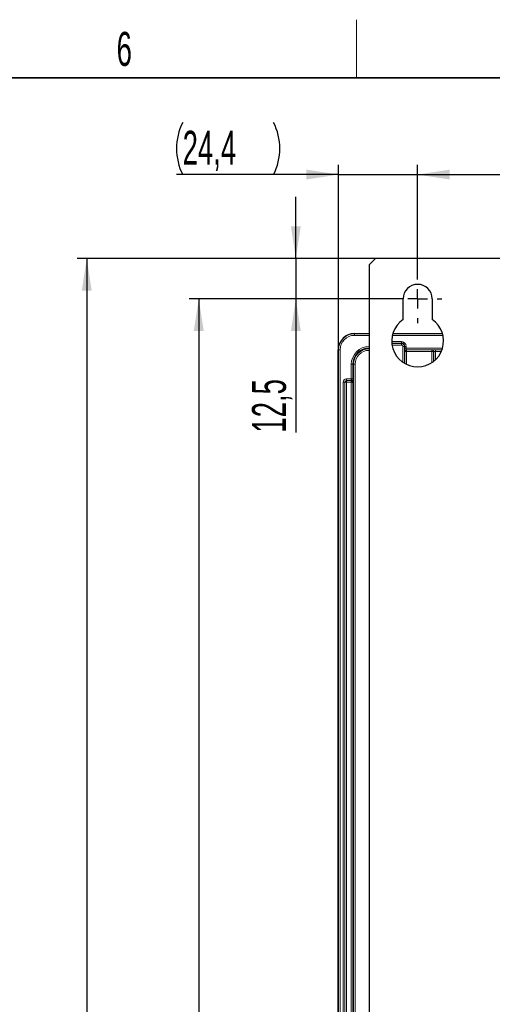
# Model space of a CAD drawing. Header units: millimetres. Extents: x 5 to 418, y 2 to 292.
# Tile 47 of 49: x 278 to 326, y 187 to 288. Entities that reach past the tile are written whole.
import ezdxf

# ---------------------------------------------------------------- set-up
doc = ezdxf.new("R2010")
doc.units = ezdxf.units.MM
doc.layers.add('SLD-0', color=7, linetype='Continuous')
doc.styles.add('SLDTEXTSTYLE0', font='TXT', dxfattribs={"width": 0.605})
doc.dimstyles.new('SLDDIMSTYLE0', dxfattribs={"dimtxt": 3.5, "dimasz": 3.302, "dimexe": 0, "dimexo": 0.0625, "dimgap": 0.875, "dimtad": 1, "dimlfac": 3, "dimrnd": 1e-09, "dimzin": 12, "dimdsep": 46, "dimtxsty": 'SLDTEXTSTYLE0', "dimsah": 1, "dimcen": 0.09, "dimadec": 0, "dimazin": 3, "dimtfac": 1, "dimtofl": 0, "dimtmove": 0, "dimatfit": 3, "dimfxl": 1, "dimfrac": 2, "dimtolj": 1, "dimtzin": 12, "dimarcsym": 0})
doc.dimstyles.new('SLDDIMSTYLE1', dxfattribs={"dimtxt": 3.5, "dimasz": 3.302, "dimexe": 0, "dimexo": 0.0625, "dimgap": 0.875, "dimtad": 1, "dimdec": 1, "dimlfac": 3, "dimrnd": 1e-09, "dimzin": 12, "dimdsep": 46, "dimtxsty": 'SLDTEXTSTYLE0', "dimsah": 1, "dimcen": 0.09, "dimadec": 0, "dimazin": 3, "dimtfac": 1, "dimtmove": 0, "dimatfit": 0, "dimfxl": 1, "dimfrac": 2, "dimtolj": 1, "dimtzin": 12, "dimarcsym": 0})
doc.dimstyles.new('SLDDIMSTYLE2', dxfattribs={"dimtxt": 3.5, "dimasz": 3.302, "dimexe": 0, "dimexo": 0.0625, "dimgap": 0.875, "dimtad": 1, "dimlfac": 3, "dimrnd": 1e-09, "dimzin": 12, "dimdsep": 46, "dimtxsty": 'SLDTEXTSTYLE0', "dimsah": 1, "dimcen": 0.09, "dimadec": 0, "dimazin": 3, "dimtfac": 1, "dimtmove": 0, "dimatfit": 0, "dimfxl": 1, "dimfrac": 2, "dimtolj": 1, "dimtzin": 12, "dimarcsym": 0})

# ---------------------------------------------------------------- blocks, each defined once
blk = doc.blocks.new('_D_3')
at = {"layer": 'SLD-0', "color": 7}
for p, q in [((318.8, 262.25), (318.8, 273.55)), ((385.47, 262.25), (385.47, 273.55)), ((318.8, 272.55), (385.47, 272.55))]:
    blk.add_line(p, q, dxfattribs=at)
for points in [[(318.8, 272.55), (322.1, 272.04), (322.1, 273.06)], [(385.47, 272.55), (382.17, 273.06), (382.17, 272.04)]]:
    blk.add_solid(points, dxfattribs=at)
at = {"layer": 'SLD-0', "color": 7, "insert": (348.13, 277.06), "char_height": 3.5, "attachment_point": 1, "style": 'SLDTEXTSTYLE0'}
blk.add_mtext('200', dxfattribs=at)
blk = doc.blocks.new('_D_4')
at = {"layer": 'SLD-0', "color": 7}
for p, q in [((310.66, 254.52), (310.66, 273.55)), ((318.8, 262.25), (318.8, 273.55)), ((310.66, 272.55), (293.98, 272.55)), ((310.66, 272.55), (318.8, 272.55)), ((318.8, 272.55), (325.15, 272.55))]:
    blk.add_line(p, q, dxfattribs=at)
for centre, start, end in [((299.99, 275.23), 153.4349, 206.5651), ((298.6, 275.23), 333.4349, 26.5651)]:
    blk.add_arc(centre, 6.01, start, end, dxfattribs=at)
for points in [[(310.66, 272.55), (307.35, 273.06), (307.35, 272.04)], [(318.8, 272.55), (322.1, 272.04), (322.1, 273.06)]]:
    blk.add_solid(points, dxfattribs=at)
at = {"layer": 'SLD-0', "color": 7, "insert": (294.61, 277.06), "char_height": 3.5, "attachment_point": 1, "style": 'SLDTEXTSTYLE0'}
blk.add_mtext('24,4', dxfattribs=at)
blk = doc.blocks.new('_D_5')
at = {"layer": 'SLD-0', "color": 7}
for p, q in [((317.3, 259.75), (295.27, 259.75)), ((296.27, 259.75), (296.27, 93.08)), ((316.3, 93.08), (295.27, 93.08))]:
    blk.add_line(p, q, dxfattribs=at)
for points in [[(296.27, 259.75), (295.76, 256.45), (296.78, 256.45)], [(296.27, 93.08), (296.78, 96.38), (295.76, 96.38)]]:
    blk.add_solid(points, dxfattribs=at)
at = {"layer": 'SLD-0', "color": 7, "insert": (291.76, 172.4), "char_height": 3.5, "attachment_point": 1, "rotation": 90, "style": 'SLDTEXTSTYLE0'}
blk.add_mtext('500', dxfattribs=at)
blk = doc.blocks.new('_D_6')
at = {"layer": 'SLD-0', "color": 7}
for p, q in [((314.47, 263.92), (283.74, 263.92)), ((284.74, 263.92), (284.74, 88.92)), ((320.97, 88.92), (283.74, 88.92))]:
    blk.add_line(p, q, dxfattribs=at)
for points in [[(284.74, 263.92), (284.23, 260.61), (285.25, 260.61)], [(284.74, 88.92), (285.25, 92.22), (284.23, 92.22)]]:
    blk.add_solid(points, dxfattribs=at)
at = {"layer": 'SLD-0', "color": 7, "insert": (280.23, 172.4), "char_height": 3.5, "attachment_point": 1, "rotation": 90, "style": 'SLDTEXTSTYLE0'}
blk.add_mtext('525', dxfattribs=at)
blk = doc.blocks.new('_D_7')
at = {"layer": 'SLD-0', "color": 7}
for p, q in [((306.26, 263.92), (306.26, 270.27)), ((314.47, 263.92), (305.26, 263.92)), ((306.26, 263.92), (306.26, 259.75)), ((316.3, 259.75), (305.26, 259.75)), ((306.26, 259.75), (306.26, 245.98))]:
    blk.add_line(p, q, dxfattribs=at)
for points in [[(306.26, 263.92), (306.77, 267.22), (305.76, 267.22)], [(306.26, 259.75), (305.76, 256.45), (306.77, 256.45)]]:
    blk.add_solid(points, dxfattribs=at)
at = {"layer": 'SLD-0', "color": 7, "insert": (301.75, 245.98), "char_height": 3.5, "attachment_point": 1, "rotation": 90, "style": 'SLDTEXTSTYLE0'}
blk.add_mtext('12,5', dxfattribs=at)
blk = doc.blocks.new('SW_CENTERMARKSYMBOL_0')
at = {"layer": 'SLD-0', "color": 0}
for p, q in [((0, 2), (0, 2.5)), ((-2, 0), (-2.5, 0)), ((0, 0), (-1, 0)), ((0, 0), (0, 1)), ((0, 0), (0, -1)), ((0, 0), (1, 0)), ((2, 0), (2.5, 0)), ((0, -2), (0, -2.5))]:
    blk.add_line(p, q, dxfattribs=at)

msp = doc.modelspace()

# ---------------------------------------------------------------- linework, layer by layer
at = {"color": 7, "linetype": 'Continuous', "lineweight": 25}
for p, q in [((314.4692, 263.9154), (313.8026, 263.2487)), ((330.1359, 263.9154), (314.4692, 263.9154)), ((313.8026, 263.2487), (313.8026, 89.5821)), ((317.3026, 257.6202), (317.3026, 259.7487)), ((320.3026, 259.7487), (320.3026, 257.6202)), ((312.3026, 256.1821), (313.8026, 256.1821)), ((316.2485, 256.1821), (321.3566, 256.1821)), ((310.6359, 97.8485), (310.6359, 254.5154))]:
    msp.add_line(p, q, dxfattribs=at)
at = {"color": 7, "linetype": 'Continuous', "lineweight": 18}
for p, q in [((312.3026, 256.1821), (312.3026, 256.1616)), ((312.3026, 256.1616), (312.3026, 255.995)), ((312.3026, 256.1616), (313.8026, 256.1616)), ((313.8026, 255.995), (312.3026, 255.995)), ((321.4055, 255.995), (316.1996, 255.995)), ((316.2424, 256.1616), (321.3627, 256.1616)), ((310.6563, 254.5154), (310.6359, 254.5154)), ((310.6563, 97.8689), (310.6563, 254.5154)), ((310.8229, 254.5154), (310.6563, 254.5154)), ((310.8229, 254.5154), (310.8229, 97.8689)), ((316.1368, 255.3458), (317.1359, 255.3458)), ((317.1359, 255.1792), (316.1464, 255.1792)), ((316.1486, 255.1558), (317.1359, 255.1558)), ((317.1359, 254.9892), (316.1702, 254.9892)), ((317.1359, 255.1792), (317.1359, 255.3458)), ((317.1359, 255.1558), (317.1359, 255.1792)), ((317.1359, 254.9892), (317.1359, 255.1558)), ((317.2764, 253.2287), (317.2764, 254.8487)), ((317.443, 254.8487), (317.2764, 254.8487)), ((317.443, 254.8487), (317.443, 253.1213)), ((317.443, 254.8487), (317.4664, 254.8487)), ((317.4664, 254.6792), (317.4664, 254.8487)), ((317.633, 254.8487), (317.4664, 254.8487)), ((317.633, 254.6792), (317.4664, 254.6792)), ((317.633, 254.8487), (317.633, 254.6792)), ((317.633, 254.6792), (321.3656, 254.6792)), ((317.6387, 254.5125), (317.6621, 254.4892)), ((321.3117, 254.5125), (317.6387, 254.5125)), ((317.6621, 254.3225), (317.6621, 254.4892)), ((317.6621, 254.4892), (320.2764, 254.4892)), ((320.2764, 254.4892), (320.291, 254.5038)), ((320.2764, 254.3225), (320.2764, 254.4892)), ((320.6243, 254.5095), (321.3106, 254.5095)), ((320.6243, 254.5095), (320.6243, 254.3429)), ((317.4955, 254.3225), (317.4721, 254.3459)), ((317.4955, 254.3225), (317.6621, 254.3225)), ((317.4955, 253.091), (317.4955, 254.3225)), ((320.2764, 254.3225), (317.6621, 254.3225)), ((317.6621, 254.3225), (317.6621, 253.0049)), ((320.2764, 253.193), (320.2764, 254.3225)), ((320.443, 254.3225), (320.2764, 254.3225)), ((320.4576, 254.3372), (320.443, 254.3225)), ((320.443, 254.3225), (320.443, 253.313)), ((320.4576, 253.3245), (320.4576, 254.3372)), ((320.6243, 254.3429), (320.6243, 253.468)), ((321.244, 254.3429), (320.6243, 254.3429)), ((311.9721, 251.5067), (311.9721, 253.0154)), ((312.1388, 253.0154), (311.9721, 253.0154)), ((312.1388, 253.0154), (312.1388, 251.5067)), ((312.2029, 253.0154), (312.1388, 253.0154)), ((312.2029, 118.3487), (312.2029, 253.0154)), ((312.3695, 253.0154), (312.2029, 253.0154)), ((312.3695, 253.0154), (312.3695, 118.3487)), ((311.4773, 251.5069), (311.9612, 251.5069)), ((311.4773, 251.3404), (311.4773, 251.5069)), ((311.9612, 251.3404), (311.9612, 251.5069)), ((312.1388, 251.5067), (311.9721, 251.5067)), ((311.1444, 121.1901), (311.1444, 251.174)), ((311.3108, 251.174), (311.1444, 251.174)), ((311.3108, 251.174), (311.3108, 121.1901)), ((311.3205, 251.1644), (311.3108, 251.174)), ((311.3205, 121.1998), (311.3205, 251.1644)), ((311.4869, 251.1644), (311.3205, 251.1644)), ((311.9612, 251.3404), (311.4773, 251.3404)), ((311.4773, 251.3404), (311.4869, 251.3308)), ((311.4869, 251.3308), (311.9515, 251.3308)), ((311.4869, 251.3308), (311.4869, 251.1644)), ((311.4869, 251.1644), (311.4869, 121.1998)), ((311.9515, 251.1644), (311.4869, 251.1644)), ((311.9515, 251.3308), (311.9612, 251.3404)), ((311.9515, 251.1644), (311.9515, 251.3308)), ((312.118, 251.1644), (311.9515, 251.1644)), ((311.9515, 121.1998), (311.9515, 251.1644)), ((312.1276, 251.174), (312.118, 251.1644)), ((312.118, 251.1644), (312.118, 121.1998)), ((312.1357, 121.182), (312.1357, 251.1223)), ((312.1359, 251.1256), (312.1359, 121.182))]:
    msp.add_line(p, q, dxfattribs=at)
at = {"color": 7, "linetype": 'Continuous', "lineweight": 25}
for centre, radius, start, end in [((318.8026, 259.7487), 1.5, 0, 180), ((318.8026, 255.4154), 2.6667, 124.228866, 55.771134), ((312.3026, 254.5154), 1.6667, 90, 180), ((313.8026, 253.0154), 1.6638, 90, 180), ((317.1359, 254.8487), 0.3305, 0, 90)]:
    msp.add_arc(centre, radius, start, end, dxfattribs=at)
at = {"color": 7, "linetype": 'Continuous', "lineweight": 18}
for centre, radius, start, end in [((312.3026, 254.5154), 1.6463, 90, 180), ((312.3026, 254.5154), 1.4796, 90, 180), ((313.8026, 253.0154), 1.8304, 90, 180), ((313.8026, 253.0154), 1.5997, 90, 180), ((317.1359, 254.8487), 0.4971, 0, 90), ((317.1359, 254.8487), 0.3071, 0, 90), ((317.1359, 254.8487), 0.1405, 0, 90), ((317.6388, 254.3458), 0.1667, 90.020437, 179.979563), ((317.6622, 254.3225), 0.1667, 90.020437, 179.979563), ((320.2763, 254.3225), 0.1667, 0.020437, 89.979563), ((320.2909, 254.3371), 0.1667, 0.020437, 89.979563), ((313.8026, 253.0154), 1.4331, 90, 180), ((311.4875, 251.1638), 0.167, 90.183596, 179.816404), ((311.951, 251.1638), 0.167, 0.183596, 89.816404)]:
    msp.add_arc(centre, radius, start, end, dxfattribs=at)
for centre, major_axis, ratio, start_param, end_param in [((317.4722, 254.6792), (0, 0.3333), 0.01745506, 1.57079633, 3.12413936), ((317.6388, 254.6792), (0, 0.1667), 0.03491013, 1.57079633, 3.12413936), ((320.6243, 254.5037), (0.3333, 0), 0.01745506, 1.57079633, 3.12413936), ((320.6243, 254.3371), (0.1667, 0), 0.03491013, 1.57079633, 3.12413936), ((311.4782, 251.1731), (0.2363, -0.2363), 0.99726469, 2.35756402, 3.92562129), ((311.9603, 251.1731), (-0.2363, -0.2363), 0.99726469, 3.89286017, 3.92562129), ((311.4782, 251.1731), (0.1188, -0.1188), 0.99184609, 2.35756402, 3.92562129), ((311.9603, 251.1731), (0.1188, 0.1188), 0.99184609, 5.49915667, 7.06721394)]:
    msp.add_ellipse(centre, major_axis=major_axis, ratio=ratio, start_param=start_param, end_param=end_param, dxfattribs=at)
msp.add_open_spline([(312.1289, 251.1487), (312.1299, 251.1683), (312.1318, 251.2074), (312.1098, 251.2631), (312.0723, 251.3091), (312.0288, 251.336), (311.9978, 251.3542), (311.9831, 251.3755), (311.9771, 251.4095), (311.9739, 251.4565), (311.9727, 251.4906), (311.9721, 251.5067)], degree=3, knots=[0, 0, 0, 0, 0.12752912, 0.25506368, 0.38278395, 0.5144124, 0.58831723, 0.66221818, 0.77649701, 0.89408882, 1, 1, 1, 1], dxfattribs=at)
at = {"color": 7, "linetype": 'Continuous', "lineweight": 25}
for points, knots in [([(312.1388, 251.5067), (312.1387, 251.4692), (312.1386, 251.3941), (312.1376, 251.2941), (312.1363, 251.231), (312.1352, 251.1958), (312.1345, 251.1847), (312.1342, 251.1773), (312.1341, 251.1758), (312.1341, 251.175), (312.1341, 251.1745), (312.1341, 251.174), (312.1341, 251.1734), (312.1341, 251.1726), (312.1342, 251.1706), (312.1344, 251.166), (312.135, 251.1546), (312.1355, 251.1378), (312.1359, 251.1256)], [0, 0, 0, 0, 0.19514655, 0.39028573, 0.58564419, 0.68301258, 0.78023219, 0.7898445, 0.79336082, 0.79453951, 0.79572886, 0.79653931, 0.79734969, 0.79855801, 0.80157263, 0.81418038, 0.86404588, 1, 1, 1, 1]), ([(312.1289, 251.1487), (312.1285, 251.1568), (312.1281, 251.1653), (312.1276, 251.1737), (312.1276, 251.174)], [0, 0, 0, 0, 0.95784972, 1, 1, 1, 1]), ([(312.1357, 251.1223), (312.1357, 251.1218), (312.1354, 251.1198), (312.1341, 251.1229), (312.1322, 251.1319), (312.13, 251.1322), (312.1291, 251.1461), (312.1289, 251.1487)], [0, 0, 0, 0, 0.03271546, 0.13106654, 0.51916646, 0.90731391, 1, 1, 1, 1]), ([(312.1359, 251.1256), (312.1359, 251.1253), (312.1359, 251.1242), (312.1358, 251.1231), (312.1357, 251.1223)], [0, 0, 0, 0, 0.24192833, 1, 1, 1, 1])]:
    msp.add_open_spline(points, degree=3, knots=knots, dxfattribs=at)
at = {"layer": 'SLD-0', "lineweight": 18}
msp.add_line((312.5, 282.5), (312.5, 288.5), dxfattribs=at)
at = {"layer": 'SLD-0', "lineweight": 35}
msp.add_line((408, 282.5), (26, 282.5), dxfattribs=at)

# ---------------------------------------------------------------- block references
at = {"layer": 'SLD-0', "color": 7}
msp.add_blockref('SW_CENTERMARKSYMBOL_0', (318.8026, 259.7487), dxfattribs=at)

# ---------------------------------------------------------------- texts
at = {"layer": 'SLD-0', "insert": (288.6027, 287.243), "char_height": 3.5, "attachment_point": 2, "style": 'SLDTEXTSTYLE0'}
msp.add_mtext('6', dxfattribs=at)

# ---------------------------------------------------------------- dimensions: what is measured, and where the dimension line sits
at = {"layer": 'SLD-0', "color": 7}
dim = msp.add_linear_dim(base=(318.8026, 272.5484), p1=(310.6563, 254.5154), p2=(318.8026, 262.2487), text='(<>)', dimstyle='SLDDIMSTYLE1', dxfattribs=at)
dim.commit()
dim.dimension.update_dxf_attribs({"geometry": '_D_4', "text_midpoint": (299.2936, 272.5484), "dimtype": 160})
dim = msp.add_linear_dim(base=(385.4692, 272.5484), p1=(318.8026, 262.2487), p2=(385.4692, 262.2487), dimstyle='SLDDIMSTYLE0', dxfattribs=at)
dim.commit()
dim.dimension.update_dxf_attribs({"geometry": '_D_3', "text_midpoint": (352.1359, 272.5484), "dimtype": 160})
for base, p1, p2, dimstyle, picture, middle in [((306.2642, 259.7487), (314.4692, 263.9154), (316.3026, 259.7487), 'SLDDIMSTYLE2', '_D_7', (306.2642, 250.6625)), ((284.7417, 88.9154), (314.4692, 263.9154), (320.9692, 88.9154), 'SLDDIMSTYLE0', '_D_6', (284.7417, 176.4154)), ((296.2679, 93.0821), (317.3026, 259.7487), (316.3026, 93.0821), 'SLDDIMSTYLE0', '_D_5', (296.2679, 176.4154))]:
    dim = msp.add_linear_dim(base=base, p1=p1, p2=p2, angle=90, dimstyle=dimstyle, dxfattribs=at)
    dim.commit()
    dim.dimension.update_dxf_attribs({"geometry": picture, "text_midpoint": middle, "dimtype": 160})

doc.saveas('drawing.dxf')
